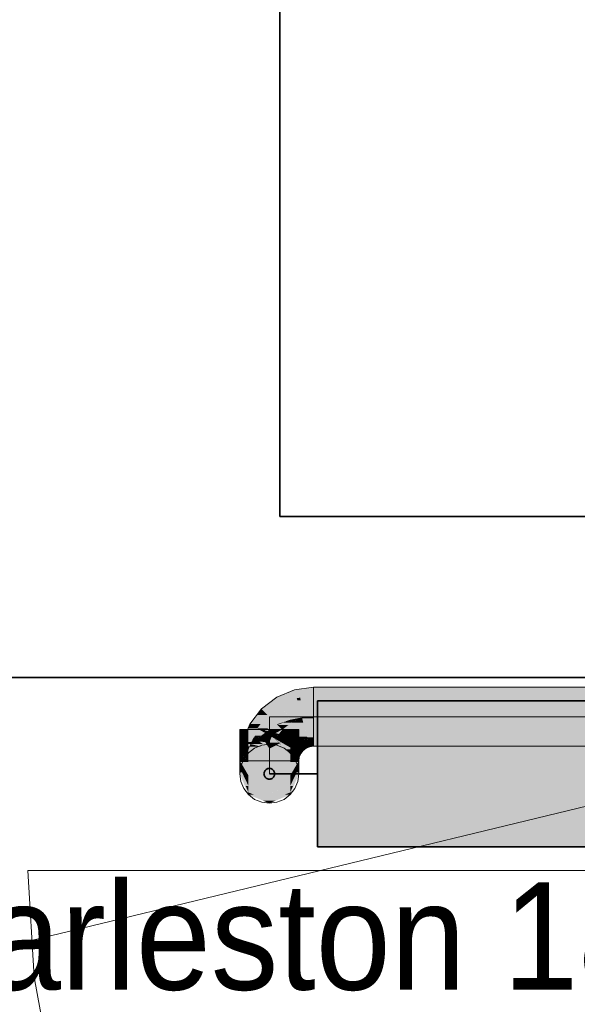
# Model space of a CAD drawing. Extents: x -223 to 557, y -138 to 606.
# Tile 6 of 256: x -35 to -24, y -1 to 18. Entities that reach past the tile are written whole.
import ezdxf

# ---------------------------------------------------------------- set-up
doc = ezdxf.new("R2010")
doc.units = 0
doc.layers.get('0').update_dxf_attribs({"lineweight": 35})
for name, color, linetype, lineweight in [('0-Shading', 7, 'Continuous', 35), ('5_EG-HLSE', 7, 'Continuous', 25), ('5_EG-NEU', 7, 'Continuous', 25), ('H_Heizkoerpertext', 7, 'Continuous', 35)]:
    doc.layers.add(name, color=color, linetype=linetype, lineweight=lineweight)
for name, color, linetype, lineweight, true_color in [('H_Heizkoerper', 1, 'Continuous', 35, 0xff0000), ('H_Heizkoerperflaeche', 7, 'Continuous', 35, 0xc0c0c0), ('H_Ruecklauf', 5, 'Continuous', 35, 0x0000ff), ('H_Ruecklauf_Beschriftung_OG', 5, 'Continuous', 18, 0x0000ff), ('H_Ruecklauf_OG', 5, 'Continuous', 18, 0x0000ff), ('H_Vorlauf', 1, 'Continuous', 35, 0xff0000)]:
    doc.layers.add(name, color=color, linetype=linetype, lineweight=lineweight, true_color=true_color)
doc.styles.get("Standard").update_dxf_attribs({"font": 'arial.ttf'})

# ---------------------------------------------------------------- blocks, each defined once
blk = doc.blocks.new('Shading-A07ALDT31N', base_point=(-18.54, 59.049))
at = {"layer": '0-Shading', "color": 174, "true_color": 0x0000af}
for points in [[(-29.137, 5.293), (-29.493, 5.293), (-29.137, 5.34)], [(-29.744, 5.016), (-30.007, 5.016), (-29.825, 5.156)], [(-29.456, 5.156), (-29.825, 5.156), (-29.493, 5.293)], [(-29.814, 5.137), (-29.456, 5.156), (-29.825, 5.156)], [(-29.451, 5.137), (-29.814, 5.137), (-29.456, 5.156)], [(-29.462, 5.179), (-29.137, 5.293), (-29.493, 5.293)], [(-29.137, 5.179), (-29.462, 5.179), (-29.137, 5.293)], [(-29.451, 5.137), (-29.137, 5.179), (-29.462, 5.179)], [(-29.847, 4.937), (-30.109, 4.937), (-29.744, 5.016)], [(-30.109, 4.937), (-29.744, 5.016), (-30.007, 5.016)], [(-29.744, 5.016), (-29.451, 5.137), (-29.814, 5.137)], [(-30.127, 4.652), (-30.328, 4.652), (-29.996, 4.823)], [(-30.328, 4.652), (-29.996, 4.823), (-30.197, 4.823)], [(-29.996, 4.823), (-30.197, 4.823), (-30.109, 4.937)], [(-29.996, 4.823), (-29.847, 4.937), (-30.109, 4.937)], [(-30.188, 4.572), (-30.361, 4.572), (-30.328, 4.652)], [(-30.188, 4.572), (-30.127, 4.652), (-30.328, 4.652)], [(-30.292, 4.321), (-30.465, 4.321), (-30.188, 4.572)], [(-30.465, 4.321), (-30.188, 4.572), (-30.361, 4.572)], [(-30.512, 3.965), (-30.351, 3.965), (-30.471, 4.279)], [(-30.471, 4.279), (-30.31, 4.279), (-30.465, 4.321)], [(-30.351, 3.965), (-30.471, 4.279), (-30.31, 4.279)], [(-30.31, 4.279), (-30.292, 4.321), (-30.465, 4.321)], [(-29.515, 4.183), (-29.441, 4.269), (-29.449, 4.269)], [(-29.507, 4.183), (-29.515, 4.183), (-29.433, 4.261)], [(-29.515, 4.183), (-29.433, 4.261), (-29.448, 4.261)], [(-29.352, 4.18), (-29.51, 4.18), (-29.433, 4.261)], [(-29.441, 4.269), (-29.449, 4.269), (-29.446, 4.273)], [(-29.433, 4.261), (-29.448, 4.261), (-29.441, 4.269)], [(-29.446, 4.273), (-29.352, 4.337), (-29.362, 4.337)], [(-29.434, 4.273), (-29.446, 4.273), (-29.347, 4.328)], [(-29.446, 4.273), (-29.347, 4.328), (-29.366, 4.328)], [(-29.441, 4.269), (-29.434, 4.273), (-29.446, 4.273)], [(-29.419, 4.269), (-29.441, 4.269), (-29.339, 4.315)], [(-29.441, 4.269), (-29.339, 4.315), (-29.368, 4.315)], [(-29.433, 4.261), (-29.419, 4.269), (-29.441, 4.269)], [(-29.308, 4.261), (-29.433, 4.261), (-29.339, 4.315)], [(-29.375, 4.203), (-29.308, 4.261), (-29.433, 4.261)], [(-29.275, 4.203), (-29.375, 4.203), (-29.308, 4.261)], [(-29.339, 4.315), (-29.368, 4.315), (-29.347, 4.328)], [(-29.347, 4.328), (-29.366, 4.328), (-29.352, 4.337)], [(-29.352, 4.337), (-29.362, 4.337), (-29.355, 4.343)], [(-29.289, 4.343), (-29.355, 4.343), (-29.242, 4.355)], [(-29.355, 4.343), (-29.242, 4.355), (-29.325, 4.355)], [(-29.347, 4.328), (-29.289, 4.343), (-29.355, 4.343)], [(-29.284, 4.328), (-29.347, 4.328), (-29.237, 4.339)], [(-29.347, 4.328), (-29.237, 4.339), (-29.304, 4.339)], [(-29.339, 4.315), (-29.284, 4.328), (-29.347, 4.328)], [(-29.231, 4.315), (-29.339, 4.315), (-29.237, 4.339)], [(-29.291, 4.231), (-29.231, 4.315), (-29.339, 4.315)], [(-29.242, 4.355), (-29.325, 4.355), (-29.25, 4.386)], [(-29.237, 4.339), (-29.304, 4.339), (-29.242, 4.355)], [(-29.208, 4.231), (-29.291, 4.231), (-29.231, 4.315)], [(-29.275, 4.203), (-29.208, 4.231), (-29.291, 4.231)], [(-29.137, 4.386), (-29.25, 4.386), (-29.137, 4.401)], [(-29.237, 4.339), (-29.137, 4.386), (-29.25, 4.386)], [(-29.137, 4.339), (-29.237, 4.339), (-29.137, 4.386)], [(-29.137, 4.335), (-29.236, 4.335), (-29.237, 4.339)], [(-29.137, 4.335), (-29.137, 4.339), (-29.237, 4.339)], [(-29.211, 4.24), (-29.137, 4.335), (-29.236, 4.335)], [(-29.137, 4.24), (-29.211, 4.24), (-29.137, 4.335)], [(-29.208, 4.231), (-29.137, 4.24), (-29.211, 4.24)], [(-29.573, 3.965), (-29.496, 3.965), (-29.56, 4.068)], [(-29.56, 4.068), (-29.52, 4.068), (-29.558, 4.078)], [(-29.496, 3.965), (-29.56, 4.068), (-29.52, 4.068)], [(-29.558, 4.078), (-29.51, 4.18), (-29.516, 4.18)], [(-29.52, 4.078), (-29.558, 4.078), (-29.51, 4.179)], [(-29.52, 4.068), (-29.52, 4.078), (-29.558, 4.078)], [(-29.52, 4.068), (-29.51, 4.179), (-29.51, 4.179)], [(-29.39, 4.068), (-29.52, 4.068), (-29.375, 4.102)], [(-29.52, 4.068), (-29.375, 4.102), (-29.517, 4.102)], [(-29.513, 4.036), (-29.403, 4.036), (-29.52, 4.068)], [(-29.403, 4.036), (-29.39, 4.068), (-29.52, 4.068)], [(-29.375, 4.102), (-29.517, 4.102), (-29.51, 4.18)], [(-29.51, 4.18), (-29.516, 4.18), (-29.515, 4.183)], [(-29.51, 4.18), (-29.507, 4.183), (-29.515, 4.183)], [(-29.51, 4.179), (-29.51, 4.179), (-29.51, 4.18)], [(-29.474, 4.159), (-29.352, 4.18), (-29.51, 4.18)], [(-29.332, 4.159), (-29.474, 4.159), (-29.352, 4.18)], [(-29.375, 4.102), (-29.332, 4.159), (-29.474, 4.159)], [(-29.332, 4.159), (-29.275, 4.203), (-29.375, 4.203)], [(-29.496, 3.965), (-29.412, 3.965), (-29.513, 4.036)], [(-29.412, 3.965), (-29.513, 4.036), (-29.403, 4.036)]]:
    blk.add_solid(points, dxfattribs=at)
at = {"layer": '0-Shading', "color": 174, "true_color": 0x0000b0}
for points in [[(-29.137, 5.179), (-19.711, 5.179), (-29.137, 5.34)], [(-19.711, 5.179), (-29.137, 5.34), (-21.162, 5.34)], [(-30.351, 4.337), (-30.512, 4.337), (-30.351, 4.551)], [(-30.512, 4.337), (-30.351, 4.551), (-30.512, 4.551)], [(-29.454, 4.392), (-29.573, 4.392), (-29.573, 4.551)], [(-29.412, 4.337), (-29.412, 4.551), (-29.573, 4.551)], [(-30.351, 4.236), (-30.351, 4.337), (-30.512, 4.337)], [(-29.521, 4.337), (-29.454, 4.392), (-29.573, 4.392)], [(-29.481, 4.294), (-29.573, 4.294), (-29.573, 4.392)], [(-29.573, 4.236), (-29.481, 4.294), (-29.573, 4.294)], [(-29.412, 4.337), (-29.521, 4.337), (-29.454, 4.392)], [(-29.481, 4.294), (-29.412, 4.337), (-29.521, 4.337)], [(-29.137, 4.24), (-21.162, 4.24), (-29.137, 4.401)], [(-21.162, 4.24), (-29.137, 4.401), (-19.711, 4.401)]]:
    blk.add_solid(points, dxfattribs=at)
at = {"layer": '0-Shading', "color": 5, "true_color": 0x0000f5}
for points in [[(-29.394, 5.137), (-29.451, 5.137), (-29.384, 5.146)], [(-29.38, 5.098), (-29.441, 5.098), (-29.384, 5.146)], [(-29.137, 5.146), (-29.384, 5.146), (-29.137, 5.179)], [(-29.356, 4.79), (-29.137, 5.146), (-29.384, 5.146)], [(-29.137, 4.79), (-29.356, 4.79), (-29.137, 5.146)], [(-29.137, 4.79), (-19.231, 4.79), (-29.137, 5.179)], [(-19.231, 4.79), (-29.137, 5.179), (-19.711, 5.179)], [(-29.633, 4.823), (-29.996, 4.823), (-29.744, 5.016)], [(-29.419, 5.016), (-29.744, 5.016), (-29.451, 5.137)], [(-29.605, 4.776), (-29.419, 5.016), (-29.744, 5.016)], [(-29.354, 4.776), (-29.605, 4.776), (-29.419, 5.016)], [(-29.441, 5.098), (-29.394, 5.137), (-29.451, 5.137)], [(-29.354, 4.776), (-29.38, 5.098), (-29.441, 5.098)], [(-29.821, 4.648), (-30.13, 4.648), (-29.996, 4.823)], [(-29.903, 4.731), (-29.633, 4.823), (-29.996, 4.823)], [(-29.579, 4.731), (-29.903, 4.731), (-29.633, 4.823)], [(-29.579, 4.731), (-29.354, 4.776), (-29.605, 4.776)], [(-29.351, 4.762), (-29.424, 4.762), (-29.354, 4.776)], [(-29.354, 4.776), (-29.137, 4.79), (-29.356, 4.79)], [(-29.246, 4.776), (-29.354, 4.776), (-29.137, 4.79)], [(-29.351, 4.762), (-29.246, 4.776), (-29.354, 4.776)], [(-29.137, 4.762), (-29.351, 4.762), (-29.137, 4.79)], [(-29.137, 4.401), (-19.711, 4.401), (-29.137, 4.79)], [(-19.711, 4.401), (-29.137, 4.79), (-19.231, 4.79)], [(-29.975, 4.572), (-30.188, 4.572), (-29.821, 4.648)], [(-30.188, 4.572), (-29.821, 4.648), (-30.13, 4.648)], [(-29.721, 4.548), (-30.023, 4.548), (-29.821, 4.648)], [(-29.821, 4.648), (-29.579, 4.731), (-29.903, 4.731)], [(-29.801, 4.648), (-29.821, 4.648), (-29.795, 4.657)], [(-29.809, 4.637), (-29.801, 4.648), (-29.821, 4.648)], [(-29.605, 4.637), (-29.809, 4.637), (-29.55, 4.679)], [(-29.809, 4.637), (-29.55, 4.679), (-29.705, 4.679)], [(-29.809, 4.637), (-29.76, 4.657), (-29.795, 4.657)], [(-29.721, 4.548), (-29.605, 4.637), (-29.809, 4.637)], [(-29.76, 4.657), (-29.795, 4.657), (-29.579, 4.731)], [(-29.474, 4.548), (-29.721, 4.548), (-29.55, 4.679)], [(-29.55, 4.679), (-29.705, 4.679), (-29.579, 4.731)], [(-29.467, 4.731), (-29.579, 4.731), (-29.351, 4.762)], [(-29.579, 4.731), (-29.351, 4.762), (-29.424, 4.762)], [(-29.564, 4.705), (-29.467, 4.731), (-29.579, 4.731)], [(-29.489, 4.705), (-29.564, 4.705), (-29.351, 4.762)], [(-29.55, 4.679), (-29.489, 4.705), (-29.564, 4.705)], [(-29.329, 4.679), (-29.55, 4.679), (-29.351, 4.762)], [(-29.397, 4.415), (-29.329, 4.679), (-29.55, 4.679)], [(-29.258, 4.415), (-29.397, 4.415), (-29.329, 4.679)], [(-29.255, 4.404), (-29.137, 4.762), (-29.351, 4.762)], [(-29.137, 4.404), (-29.255, 4.404), (-29.137, 4.762)], [(-30.259, 4.401), (-29.968, 4.445), (-30.241, 4.445)], [(-29.893, 4.401), (-30.259, 4.401), (-29.968, 4.445)], [(-29.968, 4.445), (-30.241, 4.445), (-30.188, 4.572)], [(-30.048, 4.536), (-30.126, 4.536), (-30.188, 4.572)], [(-30.048, 4.536), (-29.975, 4.572), (-30.188, 4.572)], [(-30.09, 4.515), (-30.048, 4.536), (-30.126, 4.536)], [(-29.966, 4.515), (-30.09, 4.515), (-30.048, 4.536)], [(-30.008, 4.468), (-29.966, 4.515), (-30.09, 4.515)], [(-29.73, 4.536), (-30.048, 4.536), (-29.721, 4.548)], [(-30.048, 4.536), (-29.721, 4.548), (-30.023, 4.548)], [(-29.782, 4.468), (-29.73, 4.536), (-30.048, 4.536)], [(-29.782, 4.468), (-30.008, 4.468), (-29.966, 4.515)], [(-29.968, 4.445), (-29.782, 4.468), (-30.008, 4.468)], [(-29.8, 4.445), (-29.968, 4.445), (-29.782, 4.468)], [(-29.852, 4.377), (-29.8, 4.445), (-29.968, 4.445)], [(-29.698, 4.377), (-29.852, 4.377), (-29.782, 4.468)], [(-29.64, 4.468), (-29.782, 4.468), (-29.721, 4.548)], [(-29.614, 4.442), (-29.64, 4.468), (-29.782, 4.468)], [(-29.614, 4.442), (-29.758, 4.442), (-29.782, 4.468)], [(-29.693, 4.372), (-29.614, 4.442), (-29.758, 4.442)], [(-29.614, 4.442), (-29.474, 4.548), (-29.721, 4.548)], [(-29.545, 4.372), (-29.693, 4.372), (-29.614, 4.442)], [(-29.413, 4.442), (-29.614, 4.442), (-29.474, 4.548)], [(-29.397, 4.415), (-29.413, 4.442), (-29.614, 4.442)], [(-29.397, 4.415), (-29.588, 4.415), (-29.614, 4.442)], [(-29.549, 4.376), (-29.397, 4.415), (-29.588, 4.415)], [(-29.375, 4.376), (-29.549, 4.376), (-29.397, 4.415)], [(-29.255, 4.404), (-29.258, 4.415), (-29.397, 4.415)], [(-29.255, 4.404), (-29.391, 4.404), (-29.397, 4.415)], [(-30.323, 4.178), (-29.934, 4.178), (-30.31, 4.279)], [(-30.081, 4.279), (-30.31, 4.279), (-30.259, 4.401)], [(-29.934, 4.178), (-30.081, 4.279), (-30.31, 4.279)], [(-30.225, 4.377), (-29.893, 4.401), (-30.259, 4.401)], [(-29.852, 4.377), (-30.225, 4.377), (-29.893, 4.401)], [(-29.934, 4.178), (-29.852, 4.377), (-30.225, 4.377)], [(-29.659, 4.178), (-29.934, 4.178), (-29.853, 4.373)], [(-29.845, 4.373), (-29.853, 4.373), (-29.852, 4.377)], [(-29.844, 4.373), (-29.845, 4.373), (-29.853, 4.373)], [(-29.663, 4.183), (-29.844, 4.373), (-29.853, 4.373)], [(-29.844, 4.373), (-29.853, 4.373), (-29.853, 4.373)], [(-29.844, 4.373), (-29.698, 4.377), (-29.852, 4.377)], [(-29.694, 4.373), (-29.844, 4.373), (-29.698, 4.377)], [(-29.693, 4.372), (-29.694, 4.373), (-29.844, 4.373)], [(-29.515, 4.183), (-29.663, 4.183), (-29.844, 4.373)], [(-29.693, 4.372), (-29.843, 4.372), (-29.844, 4.373)], [(-29.657, 4.265), (-29.693, 4.372), (-29.843, 4.372)], [(-29.544, 4.371), (-29.545, 4.372), (-29.693, 4.372)], [(-29.592, 4.265), (-29.657, 4.265), (-29.693, 4.372)], [(-29.544, 4.371), (-29.692, 4.371), (-29.693, 4.372)], [(-29.626, 4.301), (-29.544, 4.371), (-29.692, 4.371)], [(-29.635, 4.252), (-29.592, 4.265), (-29.657, 4.265)], [(-29.58, 4.252), (-29.635, 4.252), (-29.592, 4.265)], [(-29.515, 4.183), (-29.58, 4.252), (-29.635, 4.252)], [(-29.473, 4.301), (-29.626, 4.301), (-29.544, 4.371)], [(-29.592, 4.265), (-29.473, 4.301), (-29.626, 4.301)], [(-29.452, 4.265), (-29.592, 4.265), (-29.446, 4.273)], [(-29.592, 4.265), (-29.446, 4.273), (-29.565, 4.273)], [(-29.515, 4.183), (-29.452, 4.265), (-29.592, 4.265)], [(-29.446, 4.273), (-29.565, 4.273), (-29.473, 4.301)], [(-29.544, 4.371), (-29.375, 4.376), (-29.549, 4.376)], [(-29.372, 4.371), (-29.544, 4.371), (-29.375, 4.376)], [(-29.515, 4.343), (-29.372, 4.371), (-29.544, 4.371)], [(-29.355, 4.343), (-29.515, 4.343), (-29.372, 4.371)], [(-29.473, 4.301), (-29.355, 4.343), (-29.515, 4.343)], [(-29.41, 4.301), (-29.473, 4.301), (-29.355, 4.343)], [(-29.446, 4.273), (-29.41, 4.301), (-29.473, 4.301)], [(-29.38, 4.386), (-29.255, 4.404), (-29.391, 4.404)], [(-29.25, 4.386), (-29.38, 4.386), (-29.255, 4.404)], [(-29.375, 4.376), (-29.25, 4.386), (-29.38, 4.386)], [(-29.274, 4.376), (-29.375, 4.376), (-29.25, 4.386)], [(-29.355, 4.343), (-29.274, 4.376), (-29.375, 4.376)], [(-29.137, 4.401), (-29.137, 4.404), (-29.255, 4.404)], [(-29.137, 4.401), (-29.254, 4.401), (-29.255, 4.404)], [(-29.25, 4.386), (-29.137, 4.401), (-29.254, 4.401)], [(-30.351, 3.965), (-29.962, 3.965), (-30.323, 4.178)], [(-29.962, 3.965), (-30.323, 4.178), (-29.934, 4.178)], [(-29.962, 3.965), (-29.573, 3.965), (-29.947, 4.078)], [(-29.947, 4.078), (-29.558, 4.078), (-29.934, 4.178)], [(-29.573, 3.965), (-29.947, 4.078), (-29.558, 4.078)], [(-29.558, 4.078), (-29.659, 4.178), (-29.934, 4.178)], [(-29.558, 4.078), (-29.515, 4.183), (-29.663, 4.183)]]:
    blk.add_solid(points, dxfattribs=at)
at = {"layer": '0-Shading', "color": 5, "true_color": 0x0000f4}
for points in [[(-30.329, 4.236), (-30.351, 4.236), (-30.258, 4.551)], [(-30.351, 4.236), (-30.258, 4.551), (-30.351, 4.551)], [(-30.319, 4.281), (-30.163, 4.551), (-30.258, 4.551)], [(-30.262, 4.379), (-30.189, 4.379), (-30.243, 4.412)], [(-30.243, 4.412), (-30.115, 4.435), (-30.229, 4.435)], [(-30.243, 4.412), (-30.146, 4.412), (-30.115, 4.435)], [(-30.189, 4.379), (-30.243, 4.412), (-30.146, 4.412)], [(-30.115, 4.435), (-30.229, 4.435), (-29.962, 4.551)], [(-30.229, 4.435), (-29.962, 4.551), (-30.163, 4.551)], [(-30.189, 4.379), (-30.079, 4.379), (-30.115, 4.435)], [(-30.115, 4.435), (-29.962, 4.463), (-30.078, 4.463)], [(-30.115, 4.435), (-29.962, 4.435), (-29.962, 4.463)], [(-30.079, 4.379), (-29.962, 4.379), (-30.115, 4.435)], [(-29.962, 4.379), (-30.115, 4.435), (-29.962, 4.435)], [(-29.962, 4.463), (-30.078, 4.463), (-29.962, 4.551)], [(-29.906, 4.463), (-29.962, 4.463), (-29.874, 4.551)], [(-29.962, 4.463), (-29.874, 4.551), (-29.962, 4.551)], [(-29.91, 4.453), (-29.906, 4.463), (-29.962, 4.463)], [(-29.944, 4.46), (-29.962, 4.46), (-29.962, 4.463)], [(-29.962, 4.379), (-29.944, 4.46), (-29.962, 4.46)], [(-29.937, 4.379), (-29.962, 4.379), (-29.91, 4.453)], [(-29.962, 4.379), (-29.91, 4.453), (-29.946, 4.453)], [(-29.962, 4.309), (-29.919, 4.418), (-29.923, 4.418)], [(-29.91, 4.453), (-29.946, 4.453), (-29.944, 4.46)], [(-29.573, 4.392), (-29.929, 4.392), (-29.905, 4.453)], [(-29.919, 4.418), (-29.923, 4.418), (-29.905, 4.453)], [(-29.923, 4.418), (-29.905, 4.453), (-29.91, 4.453)], [(-29.904, 4.453), (-29.91, 4.453), (-29.854, 4.551)], [(-29.91, 4.453), (-29.854, 4.551), (-29.874, 4.551)], [(-29.905, 4.453), (-29.904, 4.453), (-29.91, 4.453)], [(-29.905, 4.453), (-29.91, 4.453), (-29.91, 4.453)], [(-29.656, 4.453), (-29.905, 4.453), (-29.723, 4.551)], [(-29.905, 4.453), (-29.723, 4.551), (-29.854, 4.551)], [(-29.621, 4.401), (-29.656, 4.453), (-29.905, 4.453)], [(-29.621, 4.401), (-29.573, 4.551), (-29.723, 4.551)], [(-29.573, 4.401), (-29.621, 4.401), (-29.573, 4.551)], [(-30.329, 4.234), (-30.329, 4.236), (-30.351, 4.236)], [(-30.124, 4.234), (-30.329, 4.234), (-30.319, 4.281)], [(-29.962, 4.195), (-30.124, 4.234), (-30.329, 4.234)], [(-30.319, 4.281), (-30.245, 4.337), (-30.287, 4.337)], [(-30.017, 4.281), (-30.319, 4.281), (-30.04, 4.317)], [(-30.319, 4.281), (-30.04, 4.317), (-30.272, 4.317)], [(-29.962, 4.195), (-30.017, 4.281), (-30.319, 4.281)], [(-30.245, 4.337), (-30.287, 4.337), (-30.284, 4.34)], [(-30.24, 4.34), (-30.284, 4.34), (-30.189, 4.379)], [(-30.284, 4.34), (-30.189, 4.379), (-30.262, 4.379)], [(-30.245, 4.337), (-30.24, 4.34), (-30.284, 4.34)], [(-30.04, 4.317), (-30.272, 4.317), (-30.245, 4.337)], [(-30.052, 4.337), (-30.245, 4.337), (-30.079, 4.379)], [(-30.245, 4.337), (-30.079, 4.379), (-30.189, 4.379)], [(-30.04, 4.317), (-30.052, 4.337), (-30.245, 4.337)], [(-30.04, 4.317), (-29.962, 4.379), (-30.079, 4.379)], [(-29.962, 4.317), (-30.04, 4.317), (-29.962, 4.379)], [(-29.962, 4.309), (-30.035, 4.309), (-30.04, 4.317)], [(-29.962, 4.309), (-29.962, 4.317), (-30.04, 4.317)], [(-29.962, 4.195), (-29.962, 4.309), (-30.035, 4.309)], [(-29.737, 4.309), (-29.962, 4.309), (-29.573, 4.392)], [(-29.962, 4.309), (-29.573, 4.392), (-29.929, 4.392)], [(-29.962, 4.309), (-29.937, 4.379), (-29.962, 4.379)], [(-29.962, 4.195), (-29.737, 4.309), (-29.962, 4.309)], [(-29.962, 4.195), (-29.573, 4.236), (-29.88, 4.236)], [(-29.573, 4.236), (-29.88, 4.236), (-29.573, 4.392)], [(-29.573, 4.392), (-29.573, 4.401), (-29.621, 4.401)]]:
    blk.add_solid(points, dxfattribs=at)
at = {"layer": '0-Shading', "color": 174, "true_color": 0x0000ac}
for points in [[(-30.351, 4.236), (-30.512, 4.236), (-30.512, 4.337)], [(-30.351, 4.214), (-30.512, 4.214), (-30.351, 4.236)], [(-30.512, 4.214), (-30.351, 4.236), (-30.512, 4.236)], [(-29.436, 4.236), (-29.573, 4.236), (-29.481, 4.294)], [(-29.412, 4.206), (-29.573, 4.206), (-29.573, 4.236)], [(-29.412, 4.206), (-29.436, 4.236), (-29.573, 4.236)], [(-29.412, 4.294), (-29.481, 4.294), (-29.412, 4.337)], [(-29.412, 4.206), (-29.412, 4.294), (-29.481, 4.294)], [(-30.507, 4.213), (-30.512, 4.213), (-30.512, 4.214)], [(-30.351, 4.175), (-30.351, 4.214), (-30.512, 4.214)], [(-30.512, 4.206), (-30.507, 4.213), (-30.512, 4.213)], [(-30.478, 4.206), (-30.512, 4.206), (-30.507, 4.213)], [(-30.351, 4.175), (-30.512, 4.175), (-30.478, 4.206)], [(-30.512, 4.175), (-30.478, 4.206), (-30.512, 4.206)], [(-30.351, 4.138), (-30.512, 4.138), (-30.351, 4.175)], [(-30.512, 4.138), (-30.351, 4.175), (-30.512, 4.175)], [(-30.351, 3.944), (-30.351, 4.138), (-30.512, 4.138)], [(-29.412, 4.138), (-29.573, 4.138), (-29.412, 4.206)], [(-29.573, 4.138), (-29.412, 4.206), (-29.573, 4.206)], [(-29.573, 3.944), (-29.412, 4.138), (-29.573, 4.138)], [(-30.013, 3.378), (-30.351, 3.378), (-30.351, 3.499)], [(-29.573, 3.378), (-29.911, 3.378), (-29.573, 3.499)], [(-30.306, 3.36), (-30.013, 3.378), (-30.351, 3.378)], [(-29.962, 3.36), (-30.306, 3.36), (-30.013, 3.378)], [(-29.962, 3.223), (-29.962, 3.36), (-30.306, 3.36)], [(-29.619, 3.36), (-29.962, 3.36), (-29.573, 3.378)], [(-29.962, 3.36), (-29.573, 3.378), (-29.911, 3.378)], [(-29.962, 3.223), (-29.619, 3.36), (-29.962, 3.36)]]:
    blk.add_solid(points, dxfattribs=at)
at = {"layer": '0-Shading', "color": 5, "true_color": 0x0000ec}
for points in [[(-30.329, 4.234), (-30.351, 4.234), (-30.351, 4.236)], [(-30.351, 4.175), (-30.329, 4.234), (-30.351, 4.234)], [(-29.962, 4.195), (-30.344, 4.195), (-30.329, 4.234)], [(-29.573, 4.195), (-29.962, 4.195), (-29.573, 4.236)], [(-29.962, 4.175), (-30.351, 4.175), (-29.962, 4.195)], [(-30.351, 4.175), (-29.962, 4.195), (-30.344, 4.195)], [(-29.962, 3.944), (-30.351, 3.944), (-29.962, 4.175)], [(-30.351, 3.944), (-29.962, 4.175), (-30.351, 4.175)], [(-29.573, 3.944), (-29.962, 3.944), (-29.573, 4.195)], [(-29.962, 3.944), (-29.573, 4.195), (-29.962, 4.195)], [(-29.962, 3.863), (-29.962, 3.944), (-30.351, 3.944)], [(-29.962, 3.863), (-29.573, 3.944), (-29.962, 3.944)]]:
    blk.add_solid(points, dxfattribs=at)
at = {"layer": '0-Shading', "color": 174, "true_color": 0x0000a6}
for points in [[(-30.371, 3.967), (-30.512, 3.967), (-30.512, 4.138)], [(-29.412, 3.967), (-29.554, 3.967), (-29.412, 4.138)], [(-30.498, 3.944), (-30.371, 3.967), (-30.512, 3.967)], [(-30.351, 3.944), (-30.498, 3.944), (-30.371, 3.967)], [(-30.351, 3.692), (-30.351, 3.944), (-30.498, 3.944)], [(-29.426, 3.944), (-29.573, 3.944), (-29.412, 3.967)], [(-29.573, 3.944), (-29.412, 3.967), (-29.554, 3.967)], [(-29.573, 3.692), (-29.426, 3.944), (-29.573, 3.944)]]:
    blk.add_solid(points, dxfattribs=at)
at = {"layer": '0-Shading', "color": 174, "true_color": 0x00009d}
for points in [[(-30.435, 3.836), (-30.512, 3.836), (-30.512, 3.967)], [(-29.412, 3.836), (-29.489, 3.836), (-29.412, 3.967)], [(-30.443, 3.692), (-30.435, 3.836), (-30.512, 3.836)], [(-30.351, 3.692), (-30.443, 3.692), (-30.435, 3.836)], [(-30.351, 3.499), (-30.351, 3.692), (-30.443, 3.692)], [(-29.481, 3.692), (-29.573, 3.692), (-29.412, 3.836)], [(-29.573, 3.692), (-29.412, 3.836), (-29.489, 3.836)], [(-29.573, 3.499), (-29.481, 3.692), (-29.573, 3.692)]]:
    blk.add_solid(points, dxfattribs=at)
at = {"layer": '0-Shading', "color": 172, "true_color": 0x0000dd}
for points in [[(-29.962, 3.863), (-30.351, 3.863), (-30.351, 3.944)], [(-29.962, 3.692), (-30.351, 3.692), (-29.962, 3.863)], [(-30.351, 3.692), (-29.962, 3.863), (-30.351, 3.863)], [(-29.573, 3.863), (-29.962, 3.863), (-29.573, 3.944)], [(-29.573, 3.692), (-29.962, 3.692), (-29.573, 3.863)], [(-29.962, 3.692), (-29.573, 3.863), (-29.962, 3.863)], [(-29.962, 3.578), (-29.962, 3.692), (-30.351, 3.692)], [(-29.962, 3.578), (-29.573, 3.692), (-29.962, 3.692)]]:
    blk.add_solid(points, dxfattribs=at)
at = {"layer": '0-Shading', "color": 174, "true_color": 0x000092}
for points in [[(-30.473, 3.754), (-30.512, 3.754), (-30.512, 3.836)], [(-30.403, 3.499), (-30.473, 3.754), (-30.512, 3.754)], [(-30.351, 3.499), (-30.403, 3.499), (-30.473, 3.754)], [(-29.521, 3.499), (-29.573, 3.499), (-29.412, 3.754)], [(-29.573, 3.499), (-29.412, 3.754), (-29.452, 3.754)], [(-29.412, 3.754), (-29.452, 3.754), (-29.412, 3.836)], [(-30.351, 3.378), (-30.351, 3.499), (-30.403, 3.499)], [(-29.573, 3.378), (-29.521, 3.499), (-29.573, 3.499)]]:
    blk.add_solid(points, dxfattribs=at)
at = {"layer": '0-Shading', "color": 176, "true_color": 0x000085}
for points in [[(-30.5, 3.726), (-30.512, 3.726), (-30.512, 3.754)], [(-30.368, 3.378), (-30.5, 3.726), (-30.512, 3.726)], [(-30.351, 3.378), (-30.368, 3.378), (-30.5, 3.726)], [(-29.556, 3.378), (-29.573, 3.378), (-29.412, 3.726)], [(-29.573, 3.378), (-29.412, 3.726), (-29.424, 3.726)], [(-29.412, 3.726), (-29.424, 3.726), (-29.412, 3.754)], [(-30.351, 3.337), (-30.351, 3.378), (-30.368, 3.378)], [(-29.573, 3.337), (-29.556, 3.378), (-29.573, 3.378)]]:
    blk.add_solid(points, dxfattribs=at)
at = {"layer": '0-Shading', "color": 172, "true_color": 0x0000c7}
for points in [[(-29.962, 3.578), (-30.351, 3.578), (-30.351, 3.692)], [(-29.573, 3.578), (-29.962, 3.578), (-29.573, 3.692)], [(-29.962, 3.499), (-30.351, 3.499), (-29.962, 3.578)], [(-30.351, 3.499), (-29.962, 3.578), (-30.351, 3.578)], [(-29.962, 3.36), (-29.962, 3.499), (-30.351, 3.499)], [(-29.573, 3.499), (-29.962, 3.499), (-29.573, 3.578)], [(-29.962, 3.499), (-29.573, 3.578), (-29.962, 3.578)], [(-29.962, 3.36), (-29.573, 3.499), (-29.962, 3.499)]]:
    blk.add_solid(points, dxfattribs=at)
at = {"layer": '0-Shading', "color": 174, "true_color": 0x00008e}
for points in [[(-30.248, 3.337), (-30.351, 3.337), (-30.351, 3.378)], [(-30.075, 3.223), (-30.248, 3.337), (-30.351, 3.337)], [(-29.962, 3.223), (-30.075, 3.223), (-30.248, 3.337)], [(-29.849, 3.223), (-29.962, 3.223), (-29.573, 3.337)], [(-29.962, 3.223), (-29.573, 3.337), (-29.677, 3.337)], [(-29.573, 3.337), (-29.677, 3.337), (-29.573, 3.378)], [(-29.962, 3.176), (-29.962, 3.223), (-30.075, 3.223)], [(-29.962, 3.176), (-29.849, 3.223), (-29.962, 3.223)]]:
    blk.add_solid(points, dxfattribs=at)
blk = doc.blocks.new('Referenz-A07ALDUO1N', base_point=(-167.675, -99.33))
at = {"layer": '5_EG-HLSE', "color": 0, "lineweight": 13}
for p, q in [((-19.862, 5.086), (-29.062, 5.086)), ((-29.062, 5.086), (-29.062, 2.366)), ((-19.862, 2.366), (-29.062, 2.366))]:
    blk.add_line(p, q, dxfattribs=at)
at = {"layer": '5_EG-NEU', "color": 0, "lineweight": 35}
for p, q in [((-29.767, 54.523), (-29.767, 8.523)), ((-29.767, 8.523), (18.06, 8.523)), ((-34.767, 5.523), (-17.567, 5.523))]:
    blk.add_line(p, q, dxfattribs=at)
at = {"layer": '5_EG-NEU', "color": 0, "lineweight": 13}
for p, q in [((-34.467, 1.923), (-34.347, -0.066)), ((-17.967, 1.923), (-34.467, 1.923)), ((-34.347, -0.066), (-33.988, -2.026))]:
    blk.add_line(p, q, dxfattribs=at)
blk = doc.blocks.new('Heizkörper-A07ALDVE1N', base_point=(-39.859, -1.701))
at = {"color": 0, "linetype": 'ByBlock', "lineweight": -2, "ltscale": 0.35}
for p, q in [((-29.062, 2.366), (-29.062, 5.086)), ((-29.062, 5.086), (-19.862, 5.086)), ((-19.862, 5.086), (-19.862, 2.366)), ((-19.862, 2.366), (-29.062, 2.366))]:
    blk.add_line(p, q, dxfattribs=at)
at = {"layer": 'H_Heizkoerperflaeche', "linetype": 'ByBlock', "lineweight": -2, "ltscale": 0.35}
for points in [[(-29.062, 2.366), (-19.862, 2.366), (-29.062, 5.086)], [(-19.862, 2.366), (-29.062, 5.086), (-19.862, 5.086)]]:
    blk.add_solid(points, dxfattribs=at)
at = {"layer": 'H_Ruecklauf', "linetype": 'ByBlock', "lineweight": -2, "ltscale": 0.35}
for p, q in [((-30.061, 3.739), (-30.062, 3.726)), ((-30.062, 3.726), (-30.061, 3.713)), ((-30.059, 3.752), (-30.061, 3.739)), ((-30.061, 3.713), (-30.059, 3.7)), ((-30.055, 3.764), (-30.059, 3.752)), ((-30.059, 3.7), (-30.055, 3.687)), ((-30.049, 3.776), (-30.055, 3.764)), ((-30.055, 3.687), (-30.049, 3.676)), ((-30.042, 3.787), (-30.049, 3.776)), ((-30.049, 3.676), (-30.042, 3.665)), ((-30.033, 3.796), (-30.042, 3.787)), ((-30.023, 3.805), (-30.033, 3.796)), ((-30.012, 3.812), (-30.023, 3.805)), ((-30, 3.818), (-30.012, 3.812)), ((-29.988, 3.822), (-30, 3.818)), ((-29.975, 3.825), (-29.988, 3.822)), ((-29.962, 3.826), (-29.975, 3.825)), ((-29.949, 3.825), (-29.962, 3.826)), ((-29.062, 3.726), (-29.962, 3.726)), ((-29.936, 3.822), (-29.949, 3.825)), ((-29.924, 3.818), (-29.936, 3.822)), ((-29.912, 3.812), (-29.924, 3.818)), ((-29.901, 3.805), (-29.912, 3.812)), ((-29.891, 3.796), (-29.901, 3.805)), ((-29.883, 3.787), (-29.891, 3.796)), ((-29.876, 3.776), (-29.883, 3.787)), ((-29.883, 3.665), (-29.876, 3.676)), ((-29.87, 3.764), (-29.876, 3.776)), ((-29.876, 3.676), (-29.87, 3.687)), ((-29.866, 3.752), (-29.87, 3.764)), ((-29.87, 3.687), (-29.866, 3.7)), ((-29.863, 3.739), (-29.866, 3.752)), ((-29.866, 3.7), (-29.863, 3.713)), ((-29.862, 3.726), (-29.863, 3.739)), ((-29.863, 3.713), (-29.862, 3.726)), ((-30.042, 3.665), (-30.033, 3.655)), ((-30.033, 3.655), (-30.023, 3.646)), ((-30.023, 3.646), (-30.012, 3.639)), ((-30.012, 3.639), (-30, 3.633)), ((-30, 3.633), (-29.988, 3.629)), ((-29.988, 3.629), (-29.975, 3.627)), ((-29.975, 3.627), (-29.962, 3.626)), ((-29.962, 3.626), (-29.949, 3.627)), ((-29.949, 3.627), (-29.936, 3.629)), ((-29.936, 3.629), (-29.924, 3.633)), ((-29.924, 3.633), (-29.912, 3.639)), ((-29.912, 3.639), (-29.901, 3.646)), ((-29.901, 3.646), (-29.891, 3.655)), ((-29.891, 3.655), (-29.883, 3.665))]:
    blk.add_line(p, q, dxfattribs=at)
at = {"layer": 'H_Vorlauf', "color": 0, "linetype": 'ByBlock', "lineweight": -2, "ltscale": 0.35}
for p, q in [((-19.306, 4.043), (-19.345, 4.009)), ((-19.262, 4.072), (-19.306, 4.043)), ((-19.215, 4.095), (-19.262, 4.072)), ((-19.166, 4.112), (-19.215, 4.095)), ((-19.114, 4.122), (-19.166, 4.112)), ((-19.062, 4.126), (-19.114, 4.122)), ((-19.01, 4.122), (-19.062, 4.126)), ((-18.959, 4.112), (-19.01, 4.122)), ((-18.909, 4.095), (-18.959, 4.112)), ((-18.862, 4.072), (-18.909, 4.095)), ((-18.819, 4.043), (-18.862, 4.072)), ((-18.779, 4.009), (-18.819, 4.043)), ((-19.432, 3.879), (-19.449, 3.829)), ((-19.409, 3.926), (-19.432, 3.879)), ((-19.38, 3.969), (-19.409, 3.926)), ((-19.345, 4.009), (-19.38, 3.969)), ((-19.322, 3.876), (-19.339, 3.84)), ((-19.3, 3.908), (-19.322, 3.876)), ((-19.274, 3.938), (-19.3, 3.908)), ((-19.245, 3.964), (-19.274, 3.938)), ((-19.212, 3.985), (-19.245, 3.964)), ((-19.204, 3.867), (-19.221, 3.847)), ((-19.177, 4.003), (-19.212, 3.985)), ((-19.184, 3.884), (-19.204, 3.867)), ((-19.162, 3.899), (-19.184, 3.884)), ((-19.14, 4.015), (-19.177, 4.003)), ((-19.139, 3.91), (-19.162, 3.899)), ((-19.101, 4.023), (-19.14, 4.015)), ((-19.114, 3.919), (-19.139, 3.91)), ((-19.088, 3.924), (-19.114, 3.919)), ((-19.062, 4.026), (-19.101, 4.023)), ((-19.062, 3.926), (-19.088, 3.924)), ((-19.023, 4.023), (-19.062, 4.026)), ((-19.036, 3.924), (-19.062, 3.926)), ((-19.01, 3.919), (-19.036, 3.924)), ((-18.985, 4.015), (-19.023, 4.023)), ((-18.986, 3.91), (-19.01, 3.919)), ((-18.962, 3.899), (-18.986, 3.91)), ((-18.947, 4.003), (-18.985, 4.015)), ((-18.94, 3.884), (-18.962, 3.899)), ((-18.912, 3.985), (-18.947, 4.003)), ((-18.921, 3.867), (-18.94, 3.884)), ((-18.904, 3.847), (-18.921, 3.867)), ((-18.88, 3.964), (-18.912, 3.985)), ((-18.85, 3.938), (-18.88, 3.964)), ((-18.824, 3.908), (-18.85, 3.938)), ((-18.802, 3.876), (-18.824, 3.908)), ((-18.785, 3.84), (-18.802, 3.876)), ((-18.745, 3.969), (-18.779, 4.009)), ((-18.716, 3.926), (-18.745, 3.969)), ((-18.693, 3.879), (-18.716, 3.926)), ((-18.676, 3.829), (-18.693, 3.879)), ((-19.862, 3.726), (-18.262, 3.726)), ((-19.459, 3.778), (-19.462, 3.726)), ((-19.462, 3.726), (-19.459, 3.673)), ((-19.449, 3.829), (-19.459, 3.778)), ((-19.459, 3.673), (-19.449, 3.622)), ((-19.36, 3.765), (-19.362, 3.726)), ((-19.362, 3.726), (-19.36, 3.686)), ((-19.352, 3.803), (-19.36, 3.765)), ((-19.36, 3.686), (-19.352, 3.648)), ((-19.339, 3.84), (-19.352, 3.803)), ((-19.26, 3.752), (-19.262, 3.726)), ((-19.262, 3.726), (-19.26, 3.7)), ((-19.255, 3.777), (-19.26, 3.752)), ((-19.26, 3.7), (-19.255, 3.674)), ((-19.247, 3.802), (-19.255, 3.777)), ((-19.255, 3.674), (-19.247, 3.649)), ((-19.235, 3.826), (-19.247, 3.802)), ((-19.221, 3.847), (-19.235, 3.826)), ((-19.161, 3.739), (-19.162, 3.726)), ((-19.162, 3.726), (-19.161, 3.713)), ((-19.159, 3.752), (-19.161, 3.739)), ((-19.161, 3.713), (-19.159, 3.7)), ((-19.155, 3.764), (-19.159, 3.752)), ((-19.159, 3.7), (-19.155, 3.687)), ((-19.149, 3.776), (-19.155, 3.764)), ((-19.155, 3.687), (-19.149, 3.676)), ((-19.142, 3.787), (-19.149, 3.776)), ((-19.149, 3.676), (-19.142, 3.665)), ((-19.133, 3.796), (-19.142, 3.787)), ((-19.123, 3.805), (-19.133, 3.796)), ((-19.112, 3.812), (-19.123, 3.805)), ((-19.1, 3.818), (-19.112, 3.812)), ((-19.088, 3.822), (-19.1, 3.818)), ((-19.075, 3.825), (-19.088, 3.822)), ((-19.062, 3.826), (-19.075, 3.825)), ((-19.049, 3.825), (-19.062, 3.826)), ((-19.036, 3.822), (-19.049, 3.825)), ((-19.024, 3.818), (-19.036, 3.822)), ((-19.012, 3.812), (-19.024, 3.818)), ((-19.001, 3.805), (-19.012, 3.812)), ((-18.991, 3.796), (-19.001, 3.805)), ((-18.983, 3.787), (-18.991, 3.796)), ((-18.976, 3.776), (-18.983, 3.787)), ((-18.983, 3.665), (-18.976, 3.676)), ((-18.97, 3.764), (-18.976, 3.776)), ((-18.976, 3.676), (-18.97, 3.687)), ((-18.966, 3.752), (-18.97, 3.764)), ((-18.97, 3.687), (-18.966, 3.7)), ((-18.963, 3.739), (-18.966, 3.752)), ((-18.966, 3.7), (-18.963, 3.713)), ((-18.962, 3.726), (-18.963, 3.739)), ((-18.963, 3.713), (-18.962, 3.726)), ((-18.889, 3.826), (-18.904, 3.847)), ((-18.877, 3.802), (-18.889, 3.826)), ((-18.869, 3.777), (-18.877, 3.802)), ((-18.877, 3.649), (-18.869, 3.674)), ((-18.864, 3.752), (-18.869, 3.777)), ((-18.869, 3.674), (-18.864, 3.7)), ((-18.862, 3.726), (-18.864, 3.752)), ((-18.864, 3.7), (-18.862, 3.726)), ((-18.772, 3.803), (-18.785, 3.84)), ((-18.765, 3.765), (-18.772, 3.803)), ((-18.772, 3.648), (-18.765, 3.686)), ((-18.762, 3.726), (-18.765, 3.765)), ((-18.765, 3.686), (-18.762, 3.726)), ((-18.666, 3.778), (-18.676, 3.829)), ((-18.676, 3.622), (-18.666, 3.673)), ((-18.662, 3.726), (-18.666, 3.778)), ((-18.666, 3.673), (-18.662, 3.726)), ((-19.449, 3.622), (-19.432, 3.573)), ((-19.432, 3.573), (-19.409, 3.526)), ((-19.409, 3.526), (-19.38, 3.482)), ((-19.352, 3.648), (-19.339, 3.611)), ((-19.339, 3.611), (-19.322, 3.576)), ((-19.322, 3.576), (-19.3, 3.543)), ((-19.3, 3.543), (-19.274, 3.514)), ((-19.274, 3.514), (-19.245, 3.488)), ((-19.247, 3.649), (-19.235, 3.626)), ((-19.235, 3.626), (-19.221, 3.604)), ((-19.221, 3.604), (-19.204, 3.584)), ((-19.204, 3.584), (-19.184, 3.567)), ((-19.184, 3.567), (-19.162, 3.552)), ((-19.162, 3.552), (-19.139, 3.541)), ((-19.142, 3.665), (-19.133, 3.655)), ((-19.139, 3.541), (-19.114, 3.532)), ((-19.133, 3.655), (-19.123, 3.646)), ((-19.123, 3.646), (-19.112, 3.639)), ((-19.114, 3.532), (-19.088, 3.527)), ((-19.112, 3.639), (-19.1, 3.633)), ((-19.1, 3.633), (-19.088, 3.629)), ((-19.088, 3.629), (-19.075, 3.627)), ((-19.088, 3.527), (-19.062, 3.526)), ((-19.075, 3.627), (-19.062, 3.626)), ((-19.062, 3.626), (-19.049, 3.627)), ((-19.062, 3.526), (-19.036, 3.527)), ((-19.049, 3.627), (-19.036, 3.629)), ((-19.036, 3.629), (-19.024, 3.633)), ((-19.036, 3.527), (-19.01, 3.532)), ((-19.024, 3.633), (-19.012, 3.639)), ((-19.012, 3.639), (-19.001, 3.646)), ((-19.01, 3.532), (-18.986, 3.541)), ((-19.001, 3.646), (-18.991, 3.655)), ((-18.991, 3.655), (-18.983, 3.665)), ((-18.986, 3.541), (-18.962, 3.552)), ((-18.962, 3.552), (-18.94, 3.567)), ((-18.94, 3.567), (-18.921, 3.584)), ((-18.921, 3.584), (-18.904, 3.604)), ((-18.904, 3.604), (-18.889, 3.626)), ((-18.889, 3.626), (-18.877, 3.649)), ((-18.88, 3.488), (-18.85, 3.514)), ((-18.85, 3.514), (-18.824, 3.543)), ((-18.824, 3.543), (-18.802, 3.576)), ((-18.802, 3.576), (-18.785, 3.611)), ((-18.785, 3.611), (-18.772, 3.648)), ((-18.745, 3.482), (-18.716, 3.526)), ((-18.716, 3.526), (-18.693, 3.573)), ((-18.693, 3.573), (-18.676, 3.622)), ((-19.38, 3.482), (-19.345, 3.443)), ((-19.345, 3.443), (-19.306, 3.408)), ((-19.306, 3.408), (-19.262, 3.379)), ((-19.262, 3.379), (-19.215, 3.356)), ((-19.245, 3.488), (-19.212, 3.466)), ((-19.215, 3.356), (-19.166, 3.339)), ((-19.212, 3.466), (-19.177, 3.448)), ((-19.177, 3.448), (-19.14, 3.436)), ((-19.166, 3.339), (-19.114, 3.329)), ((-19.14, 3.436), (-19.101, 3.428)), ((-19.114, 3.329), (-19.062, 3.326)), ((-19.101, 3.428), (-19.062, 3.426)), ((-19.062, 3.426), (-19.023, 3.428)), ((-19.062, 3.326), (-19.01, 3.329)), ((-19.062, 3.326), (-19.062, 2.926)), ((-19.023, 3.428), (-18.985, 3.436)), ((-19.01, 3.329), (-18.959, 3.339)), ((-18.985, 3.436), (-18.947, 3.448)), ((-18.959, 3.339), (-18.909, 3.356)), ((-18.947, 3.448), (-18.912, 3.466)), ((-18.912, 3.466), (-18.88, 3.488)), ((-18.909, 3.356), (-18.862, 3.379)), ((-18.862, 3.379), (-18.819, 3.408)), ((-18.819, 3.408), (-18.779, 3.443)), ((-18.779, 3.443), (-18.745, 3.482)), ((-18.662, 2.926), (-19.462, 2.926))]:
    blk.add_line(p, q, dxfattribs=at)
at = {"layer": 'H_Heizkoerpertext', "linetype": 'ByBlock', "lineweight": -2, "ltscale": 0.35, "insert": (-38.459, 1.699), "char_height": 2, "attachment_point": 1}
blk.add_mtext('{\\W0.9;\\fArial;Charleston 1800 460 136}', dxfattribs=at)
blk = doc.blocks.new('Rohr - 1703-A07ALDY41N', base_point=(-29.962, 3.726))
at = {"color": 0, "linetype": 'ByBlock', "lineweight": -2, "ltscale": 0.18}
for p, q in [((-14.262, 4.79), (-29.962, 4.79)), ((-29.962, 4.79), (-29.962, 3.726)), ((-6.801, 4.79), (-10.262, 4.79))]:
    blk.add_line(p, q, dxfattribs=at)
blk = doc.blocks.new('Bauteilbeschriftung-A07ALDY61N', base_point=(-84.717, -22.208))
at = {"color": 0, "linetype": 'ByBlock', "lineweight": -2, "ltscale": 0.18}
blk.add_line((-46.069, -2.208), (-17.171, 4.79), dxfattribs=at)
blk = doc.blocks.new('Geometrie-A07ALE4U1N', base_point=(-32.901, 3.173))
at = {"layer": 'H_Ruecklauf_OG'}
for p, q in [((-29.137, 5.34), (-29.493, 5.293)), ((-7.571, 5.34), (-29.137, 5.34)), ((-29.137, 5.018), (-29.137, 5.34)), ((-29.137, 5.34), (-29.137, 5.321)), ((-29.137, 5.321), (-29.137, 5.34)), ((-29.825, 5.156), (-30.109, 4.937)), ((-29.493, 5.293), (-29.825, 5.156)), ((-29.137, 5.321), (-29.137, 5.266)), ((-29.137, 5.266), (-29.137, 5.321)), ((-29.137, 5.266), (-29.137, 5.179)), ((-29.137, 5.179), (-29.137, 5.266)), ((-29.137, 5.179), (-29.137, 5.065)), ((-29.137, 5.065), (-29.137, 5.179)), ((-29.137, 5.065), (-29.137, 4.932)), ((-29.137, 4.932), (-29.137, 5.065)), ((-29.137, 4.562), (-29.137, 5.018)), ((-30.109, 4.937), (-30.328, 4.652)), ((-29.137, 4.932), (-29.137, 4.79)), ((-29.137, 4.79), (-29.137, 4.932)), ((-29.137, 4.79), (-29.137, 4.648)), ((-29.137, 4.648), (-29.137, 4.79)), ((-30.328, 4.652), (-30.465, 4.321)), ((-29.137, 4.648), (-29.137, 4.515)), ((-29.137, 4.515), (-29.137, 4.648)), ((-30.493, 4.551), (-30.512, 4.551)), ((-30.512, 4.551), (-30.493, 4.551)), ((-30.512, 4.337), (-30.512, 4.551)), ((-30.439, 4.551), (-30.493, 4.551)), ((-30.493, 4.551), (-30.439, 4.551)), ((-30.351, 4.551), (-30.439, 4.551)), ((-30.439, 4.551), (-30.351, 4.551)), ((-30.237, 4.551), (-30.351, 4.551)), ((-30.351, 4.551), (-30.237, 4.551)), ((-30.105, 4.551), (-30.237, 4.551)), ((-30.237, 4.551), (-30.105, 4.551)), ((-29.962, 4.551), (-30.105, 4.551)), ((-30.105, 4.551), (-29.962, 4.551)), ((-29.962, 4.551), (-29.82, 4.551)), ((-29.82, 4.551), (-29.962, 4.551)), ((-29.82, 4.551), (-29.687, 4.551)), ((-29.687, 4.551), (-29.82, 4.551)), ((-29.687, 4.551), (-29.573, 4.551)), ((-29.573, 4.551), (-29.687, 4.551)), ((-29.573, 4.551), (-29.486, 4.551)), ((-29.486, 4.551), (-29.573, 4.551)), ((-29.486, 4.551), (-29.431, 4.551)), ((-29.431, 4.551), (-29.486, 4.551)), ((-29.431, 4.551), (-29.412, 4.551)), ((-29.412, 4.551), (-29.431, 4.551)), ((-29.412, 4.337), (-29.412, 4.551)), ((-29.137, 4.24), (-29.137, 4.562)), ((-29.137, 4.515), (-29.137, 4.401)), ((-29.137, 4.401), (-29.137, 4.515)), ((-30.512, 4.138), (-30.512, 4.337)), ((-30.465, 4.321), (-30.512, 3.965)), ((-30.237, 4.202), (-30.105, 4.257)), ((-30.105, 4.257), (-30.237, 4.202)), ((-30.105, 4.257), (-29.962, 4.276)), ((-29.962, 4.276), (-30.105, 4.257)), ((-29.962, 4.276), (-29.82, 4.257)), ((-29.82, 4.257), (-29.962, 4.276)), ((-29.82, 4.257), (-29.687, 4.202)), ((-29.687, 4.202), (-29.82, 4.257)), ((-29.412, 4.138), (-29.412, 4.337)), ((-29.208, 4.231), (-29.275, 4.203)), ((-29.137, 4.24), (-29.208, 4.231)), ((-29.137, 4.401), (-29.137, 4.314)), ((-29.137, 4.314), (-29.137, 4.401)), ((-29.137, 4.314), (-29.137, 4.259)), ((-29.137, 4.259), (-29.137, 4.314)), ((-29.137, 4.259), (-29.137, 4.24)), ((-29.137, 4.24), (-29.137, 4.259)), ((-29.137, 4.24), (-7.571, 4.24)), ((-30.512, 3.967), (-30.512, 4.138)), ((-30.439, 4.001), (-30.351, 4.115)), ((-30.351, 4.115), (-30.439, 4.001)), ((-30.351, 4.115), (-30.237, 4.202)), ((-30.237, 4.202), (-30.351, 4.115)), ((-29.687, 4.202), (-29.573, 4.115)), ((-29.573, 4.115), (-29.687, 4.202)), ((-29.573, 4.115), (-29.486, 4.001)), ((-29.486, 4.001), (-29.573, 4.115)), ((-29.412, 3.967), (-29.412, 4.138)), ((-29.375, 4.102), (-29.403, 4.036)), ((-29.332, 4.159), (-29.375, 4.102)), ((-29.275, 4.203), (-29.332, 4.159)), ((-30.512, 3.836), (-30.512, 3.967)), ((-30.512, 3.965), (-30.493, 3.965)), ((-30.493, 3.965), (-30.512, 3.965)), ((-30.512, 3.726), (-30.493, 3.868)), ((-30.493, 3.868), (-30.512, 3.726)), ((-30.493, 3.868), (-30.439, 4.001)), ((-30.439, 4.001), (-30.493, 3.868)), ((-30.493, 3.965), (-30.439, 3.965)), ((-30.439, 3.965), (-30.493, 3.965)), ((-30.439, 3.965), (-30.351, 3.965)), ((-30.351, 3.965), (-30.439, 3.965)), ((-30.351, 3.965), (-30.237, 3.965)), ((-30.237, 3.965), (-30.351, 3.965)), ((-30.237, 3.965), (-30.105, 3.965)), ((-30.105, 3.965), (-30.237, 3.965)), ((-30.105, 3.965), (-29.962, 3.965)), ((-29.962, 3.965), (-30.105, 3.965)), ((-29.962, 3.965), (-29.82, 3.965)), ((-29.82, 3.965), (-29.962, 3.965)), ((-29.82, 3.965), (-29.687, 3.965)), ((-29.687, 3.965), (-29.82, 3.965)), ((-29.687, 3.965), (-29.573, 3.965)), ((-29.573, 3.965), (-29.687, 3.965)), ((-29.573, 3.965), (-29.486, 3.965)), ((-29.486, 3.965), (-29.573, 3.965)), ((-29.486, 4.001), (-29.431, 3.868)), ((-29.431, 3.868), (-29.486, 4.001)), ((-29.486, 3.965), (-29.431, 3.965)), ((-29.431, 3.965), (-29.486, 3.965)), ((-29.431, 3.965), (-29.412, 3.965)), ((-29.412, 3.965), (-29.431, 3.965)), ((-29.431, 3.868), (-29.412, 3.726)), ((-29.412, 3.726), (-29.431, 3.868)), ((-29.403, 4.036), (-29.412, 3.965)), ((-29.412, 3.836), (-29.412, 3.967)), ((-30.512, 3.754), (-30.512, 3.836)), ((-30.512, 3.726), (-30.512, 3.754)), ((-30.493, 3.583), (-30.512, 3.726)), ((-30.512, 3.726), (-30.493, 3.583)), ((-29.412, 3.726), (-29.431, 3.583)), ((-29.431, 3.583), (-29.412, 3.726)), ((-29.412, 3.754), (-29.412, 3.836)), ((-29.412, 3.726), (-29.412, 3.754)), ((-30.439, 3.451), (-30.493, 3.583)), ((-30.493, 3.583), (-30.439, 3.451)), ((-29.431, 3.583), (-29.486, 3.451)), ((-29.486, 3.451), (-29.431, 3.583)), ((-30.351, 3.337), (-30.439, 3.451)), ((-30.439, 3.451), (-30.351, 3.337)), ((-30.237, 3.249), (-30.351, 3.337)), ((-30.351, 3.337), (-30.237, 3.249)), ((-29.573, 3.337), (-29.687, 3.249)), ((-29.687, 3.249), (-29.573, 3.337)), ((-29.486, 3.451), (-29.573, 3.337)), ((-29.573, 3.337), (-29.486, 3.451)), ((-30.105, 3.194), (-30.237, 3.249)), ((-30.237, 3.249), (-30.105, 3.194)), ((-29.962, 3.176), (-30.105, 3.194)), ((-30.105, 3.194), (-29.962, 3.176)), ((-29.82, 3.194), (-29.962, 3.176)), ((-29.962, 3.176), (-29.82, 3.194)), ((-29.687, 3.249), (-29.82, 3.194)), ((-29.82, 3.194), (-29.687, 3.249))]:
    blk.add_line(p, q, dxfattribs=at)

msp = doc.modelspace()

# ---------------------------------------------------------------- block references
at = {"color": 251, "lineweight": 25, "ltscale": 0.25, "true_color": 0x585858}
msp.add_blockref('Referenz-A07ALDUO1N', (-167.675, -99.33), dxfattribs=at)
at = {"linetype": 'Continuous', "ltscale": 0.35}
msp.add_blockref('Geometrie-A07ALE4U1N', (-32.901, 3.173), dxfattribs=at)
msp.add_blockref('Shading-A07ALDT31N', (-18.54, 59.049))
at = {"layer": 'H_Heizkoerper', "ltscale": 0.35}
msp.add_blockref('Heizkörper-A07ALDVE1N', (-39.859, -1.701), dxfattribs=at)
at = {"layer": 'H_Ruecklauf_Beschriftung_OG', "ltscale": 0.18}
msp.add_blockref('Bauteilbeschriftung-A07ALDY61N', (-84.717, -22.208), dxfattribs=at)
at = {"layer": 'H_Ruecklauf_OG', "ltscale": 0.18}
msp.add_blockref('Rohr - 1703-A07ALDY41N', (-29.962, 3.726), dxfattribs=at)

doc.saveas('drawing.dxf')
